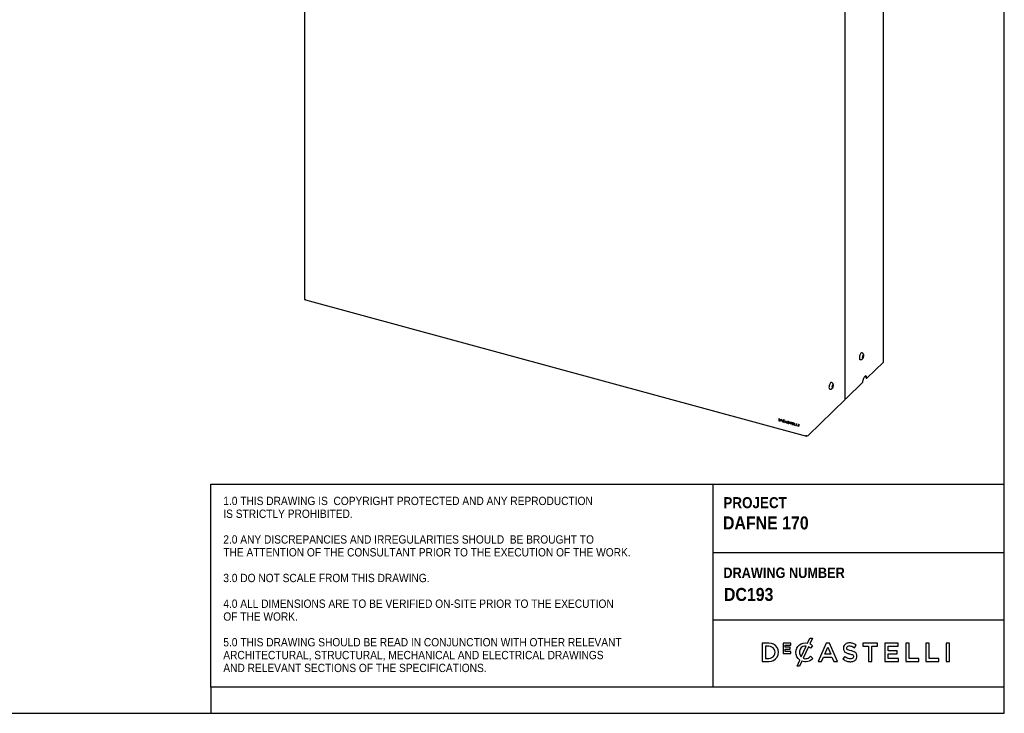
# Model space of a CAD drawing. Header units: millimetres. Extents: x 246 to 4346, y 1072 to 3942.
# Tile 8 of 25: x 2454 to 4346, y 1072 to 2406. Entities that reach past the tile are written whole.
import ezdxf

# ---------------------------------------------------------------- set-up
doc = ezdxf.new("R2010")
doc.units = ezdxf.units.MM
doc.header["$LTSCALE"] = 15
doc.linetypes.add('SLD-Solido', pattern=[0])
doc.layers.add('NOTE', color=3, linetype='SLD-Solido')
doc.layers.add('SCHIZZI', color=9, linetype='Continuous')
doc.styles.add('SLDTEXTSTYLE0', font='GOTHICB.TTF', dxfattribs={"width": 0.913})
doc.styles.add('SLDTEXTSTYLE1', font='GOTHIC.TTF', dxfattribs={"width": 0.913})

msp = doc.modelspace()

# ---------------------------------------------------------------- linework, layer by layer
for p, q in [((4040.35, 1676.21), (4040.35, 3497.69)), ((3001.51, 2697.48), (3001.51, 1868.55)), ((4113.98, 1748.07), (4113.98, 2577)), ((3003.11, 1867.18), (3003.11, 1868.47)), ((3003.3, 1867.37), (3003.11, 1867.18)), ((3003.72, 1866.94), (3965.75, 1605.48)), ((4072.63, 1765.14), (4072.3, 1765.23)), ((4074.39, 1760.19), (4073.31, 1758.34)), ((4074.3, 1760.04), (4075.31, 1759.76)), ((4075.31, 1759.76), (4074.39, 1760.19)), ((4075.14, 1757.48), (4075.31, 1759.76)), ((4068.86, 1752.57), (4069.19, 1752.48)), ((4073.31, 1758.34), (4073.14, 1756.06)), ((4073.14, 1756.06), (4074.06, 1755.63)), ((4073.28, 1757.99), (4075.14, 1757.48)), ((4074.06, 1755.63), (4075.14, 1757.48)), ((4081.89, 1716.37), (4113.63, 1747.35)), ((4014.29, 1708.21), (4013.96, 1708.3)), ((4016.05, 1703.26), (4014.97, 1701.4)), ((4015.96, 1703.1), (4016.97, 1702.82)), ((4016.97, 1702.82), (4016.05, 1703.26)), ((4016.8, 1700.54), (4016.97, 1702.82)), ((4042.81, 1678.23), (4073.73, 1708.4)), ((4080.57, 1716.74), (4081.89, 1716.37)), ((4010.52, 1695.63), (4010.85, 1695.54)), ((4014.97, 1701.4), (4014.8, 1699.12)), ((4014.8, 1699.12), (4015.72, 1698.69)), ((4014.94, 1701.05), (4016.8, 1700.54)), ((4015.72, 1698.69), (4016.8, 1700.54)), ((3969.19, 1606.37), (4040.01, 1675.49)), ((3913.97, 1638.06), (3912.51, 1638.46)), ((3912.51, 1638.46), (3912.51, 1634.81)), ((3912.57, 1634.87), (3912.51, 1634.81)), ((3912.51, 1634.81), (3914.22, 1634.35)), ((3912.57, 1638.44), (3912.57, 1634.87)), ((3912.57, 1634.87), (3914.28, 1634.4)), ((3913.04, 1637.93), (3912.98, 1637.87)), ((3912.98, 1637.87), (3912.98, 1635.14)), ((3913.96, 1637.6), (3912.98, 1637.87)), ((3912.98, 1635.14), (3914.18, 1634.82)), ((3914.02, 1637.66), (3913.04, 1637.93)), ((3914.02, 1637.66), (3913.96, 1637.6)), ((3914.28, 1634.4), (3914.22, 1634.35)), ((3915.28, 1635.09), (3915.34, 1635.15)), ((3915.34, 1635.15), (3915.44, 1635.27)), ((3915.44, 1635.27), (3915.38, 1635.21)), ((3918.53, 1636.82), (3917, 1637.24)), ((3917, 1637.24), (3917, 1635.19)), ((3917.06, 1635.25), (3917, 1635.19)), ((3917, 1635.19), (3918.53, 1634.77)), ((3917.06, 1637.22), (3917.06, 1635.25)), ((3917.06, 1635.25), (3918.53, 1634.84)), ((3917.35, 1636.94), (3917.29, 1636.88)), ((3917.29, 1636.88), (3917.29, 1636.27)), ((3918.53, 1636.54), (3917.29, 1636.88)), ((3918.53, 1635.94), (3917.29, 1636.27)), ((3917.35, 1636.06), (3917.29, 1636)), ((3917.29, 1636), (3917.29, 1635.38)), ((3918.53, 1635.66), (3917.29, 1636)), ((3917.29, 1635.38), (3918.53, 1635.05)), ((3918.53, 1636.62), (3917.35, 1636.94)), ((3918.53, 1635.73), (3917.35, 1636.06)), ((3918.53, 1636.82), (3918.53, 1636.54)), ((3918.53, 1635.66), (3918.53, 1635.94)), ((3918.53, 1634.77), (3918.53, 1635.05)), ((3919.72, 1634.43), (3919.66, 1634.37)), ((3920.49, 1632.92), (3920.01, 1632.03)), ((3920.07, 1632.09), (3920.01, 1632.03)), ((3920.53, 1631.89), (3920.01, 1632.03)), ((3920.54, 1632.98), (3920.07, 1632.09)), ((3920.56, 1631.95), (3920.07, 1632.09)), ((3920.46, 1635.45), (3920.4, 1635.39)), ((3920.54, 1632.98), (3920.49, 1632.92)), ((3920.91, 1632.61), (3920.53, 1631.89)), ((3921.85, 1635.49), (3920.68, 1633.3)), ((3920.74, 1633.35), (3920.68, 1633.3)), ((3921.91, 1635.55), (3920.74, 1633.35)), ((3920.97, 1632.67), (3920.91, 1632.61)), ((3922.29, 1635.19), (3921.11, 1632.98)), ((3921.34, 1632.49), (3921.28, 1632.43)), ((3921.91, 1635.55), (3921.85, 1635.49)), ((3922.44, 1636.61), (3922.05, 1635.87)), ((3922.11, 1635.92), (3922.05, 1635.87)), ((3922.47, 1636.6), (3922.11, 1635.92)), ((3922.35, 1635.25), (3922.29, 1635.19)), ((3922.96, 1636.46), (3922.44, 1636.61)), ((3922.96, 1636.46), (3922.48, 1635.56)), ((3922.87, 1635.17), (3922.56, 1634.9)), ((3922.62, 1634.96), (3922.56, 1634.9)), ((3922.88, 1632.54), (3922.57, 1632.97)), ((3922.86, 1635.17), (3922.62, 1634.96)), ((3924.29, 1631.62), (3925.98, 1634.86)), ((3924.35, 1631.67), (3924.29, 1631.62)), ((3924.29, 1631.62), (3924.81, 1631.48)), ((3924.35, 1631.67), (3926.01, 1634.85)), ((3924.35, 1631.67), (3924.84, 1631.54)), ((3924.81, 1631.48), (3925.34, 1632.49)), ((3925.4, 1632.55), (3925.34, 1632.49)), ((3925.34, 1632.49), (3927.14, 1632)), ((3925.4, 1632.55), (3927.2, 1632.06)), ((3925.55, 1632.9), (3926.24, 1634.22)), ((3925.55, 1632.9), (3926.93, 1632.52)), ((3925.98, 1634.86), (3926.5, 1634.72)), ((3926.3, 1634.28), (3926.24, 1634.22)), ((3926.24, 1634.22), (3926.93, 1632.52)), ((3926.3, 1634.28), (3926.99, 1632.58)), ((3926.5, 1634.72), (3928.19, 1630.56)), ((3926.99, 1632.58), (3926.93, 1632.52)), ((3927.2, 1632.06), (3927.14, 1632)), ((3927.14, 1632), (3927.67, 1630.7)), ((3927.2, 1632.06), (3927.73, 1630.76)), ((3927.73, 1630.76), (3927.67, 1630.7)), ((3927.67, 1630.7), (3928.19, 1630.56)), ((3927.73, 1630.76), (3928.15, 1630.64)), ((3929.24, 1631.27), (3929.72, 1631.14)), ((3929.72, 1630.41), (3929.66, 1630.36)), ((3930.08, 1633.13), (3930.02, 1633.08)), ((3930.22, 1633.21), (3930.16, 1633.16)), ((3931.46, 1632.89), (3931.4, 1632.84)), ((3931.6, 1631.12), (3931.54, 1631.06)), ((3931.72, 1632.37), (3931.66, 1632.31)), ((3931.66, 1632.31), (3932.13, 1632.18)), ((3931.66, 1630.3), (3931.72, 1630.35)), ((3931.72, 1632.37), (3932.13, 1632.25)), ((3931.85, 1630.77), (3931.79, 1630.72)), ((3931.9, 1629.84), (3931.85, 1629.78)), ((3933.45, 1632.78), (3933.45, 1632.32)), ((3933.45, 1632.78), (3936.53, 1631.94)), ((3933.51, 1632.37), (3933.45, 1632.32)), ((3933.45, 1632.32), (3934.69, 1631.98)), ((3933.51, 1632.76), (3933.51, 1632.37)), ((3933.51, 1632.37), (3934.75, 1632.04)), ((3934.75, 1632.04), (3934.69, 1631.98)), ((3934.69, 1628.78), (3934.69, 1631.98)), ((3934.75, 1628.84), (3934.69, 1628.78)), ((3934.69, 1628.78), (3935.29, 1628.62)), ((3934.75, 1628.84), (3934.75, 1632.04)), ((3934.75, 1628.84), (3935.29, 1628.69)), ((3935.35, 1631.87), (3935.29, 1631.82)), ((3935.29, 1631.82), (3935.29, 1628.62)), ((3935.29, 1631.82), (3936.53, 1631.48)), ((3935.35, 1631.87), (3936.53, 1631.55)), ((3936.53, 1631.94), (3936.53, 1631.48)), ((3940.79, 1630.76), (3938.03, 1631.51)), ((3938.03, 1631.51), (3938.03, 1627.88)), ((3938.09, 1627.93), (3938.03, 1627.88)), ((3938.03, 1627.88), (3940.79, 1627.13)), ((3938.09, 1631.5), (3938.09, 1627.93)), ((3938.09, 1627.93), (3940.79, 1627.2)), ((3938.57, 1630.98), (3938.51, 1630.93)), ((3938.51, 1630.93), (3938.51, 1629.8)), ((3940.79, 1630.3), (3938.51, 1630.93)), ((3938.51, 1629.8), (3940.79, 1629.17)), ((3938.57, 1629.39), (3938.51, 1629.34)), ((3938.51, 1629.34), (3938.51, 1628.21)), ((3938.51, 1629.34), (3940.79, 1628.71)), ((3938.51, 1628.21), (3940.79, 1627.58)), ((3940.79, 1630.38), (3938.57, 1630.98)), ((3938.57, 1629.39), (3940.79, 1628.79)), ((3940.79, 1630.76), (3940.79, 1630.3)), ((3940.79, 1629.17), (3940.79, 1628.71)), ((3940.79, 1627.13), (3940.79, 1627.58)), ((3942.46, 1630.33), (3942.94, 1630.2)), ((3942.46, 1630.33), (3942.46, 1626.67)), ((3942.52, 1626.73), (3942.46, 1626.67)), ((3942.52, 1630.31), (3942.52, 1626.73)), ((3942.52, 1626.73), (3945.09, 1626.03)), ((3942.94, 1630.2), (3942.94, 1627)), ((3942.94, 1627), (3945.09, 1626.42)), ((3946.55, 1629.22), (3947.03, 1629.09)), ((3946.55, 1629.22), (3946.55, 1625.56)), ((3946.61, 1629.2), (3946.61, 1625.62)), ((3947.03, 1629.09), (3947.03, 1625.89)), ((3950.73, 1628.1), (3951.2, 1627.97)), ((3950.73, 1628.1), (3950.73, 1624.42)), ((3950.79, 1628.08), (3950.79, 1624.48)), ((3951.2, 1627.97), (3951.2, 1624.3)), ((3942.46, 1626.67), (3945.09, 1625.96)), ((3945.09, 1625.96), (3945.09, 1626.42)), ((3946.61, 1625.62), (3946.55, 1625.56)), ((3946.55, 1625.56), (3949.18, 1624.85)), ((3946.61, 1625.62), (3949.18, 1624.92)), ((3947.03, 1625.89), (3949.18, 1625.31)), ((3949.18, 1624.85), (3949.18, 1625.31)), ((3950.79, 1624.48), (3950.73, 1624.42)), ((3950.73, 1624.42), (3951.2, 1624.3)), ((3950.79, 1624.48), (3951.2, 1624.37)), ((3965.13, 1607.01), (3965.13, 1605.72))]:
    msp.add_line(p, q)
at = {"flags": 128}
for points in [[(3001.51, 1868.55), (3001.52, 1868.39), (3001.64, 1868.09), (3001.87, 1867.81), (3002.2, 1867.56), (3002.62, 1867.35), (3003.11, 1867.18)], [(4072.3, 1765.23), (4072.11, 1765.27), (4071.37, 1765.11), (4070.58, 1764.53), (4069.78, 1763.56), (4069.05, 1762.28), (4068.41, 1760.77), (4067.92, 1759.13), (4067.62, 1757.47), (4067.51, 1755.91), (4067.62, 1754.56), (4067.92, 1753.5), (4068.41, 1752.81), (4068.86, 1752.57)], [(4013.96, 1708.3), (4013.77, 1708.33), (4013.03, 1708.17), (4012.24, 1707.59), (4011.45, 1706.62), (4010.71, 1705.34), (4010.07, 1703.83), (4009.59, 1702.19), (4009.28, 1700.53), (4009.18, 1698.97), (4009.28, 1697.62), (4009.59, 1696.56), (4010.07, 1695.87), (4010.52, 1695.63)], [(4081.89, 1716.37), (4081.79, 1717.94), (4081.49, 1719.23), (4081, 1720.18), (4080.36, 1720.74), (4079.58, 1720.88), (4078.72, 1720.59), (4077.81, 1719.89), (4076.9, 1718.81), (4076.04, 1717.42), (4075.26, 1715.77), (4074.62, 1713.95), (4074.13, 1712.05), (4073.83, 1710.17), (4073.73, 1708.4)], [(3929.91, 1633.62), (3929.7, 1633.51), (3929.55, 1633.34), (3929.46, 1633.12), (3929.44, 1632.86), (3929.5, 1632.59), (3929.62, 1632.32), (3929.81, 1632.08), (3930.04, 1631.89)], [(3930.16, 1633.16), (3930.05, 1633.1), (3929.97, 1633.01), (3929.92, 1632.9), (3929.91, 1632.77), (3929.94, 1632.63), (3930.01, 1632.49), (3930.1, 1632.36), (3930.22, 1632.26)], [(3930.22, 1633.21), (3930.11, 1633.16), (3930.08, 1633.13)], [(3931.9, 1629.84), (3932.01, 1629.9), (3932.07, 1629.94)]]:
    msp.add_lwpolyline(points, dxfattribs=at)
for centre, radius, start, end in [((3005.86, 1868.37), 2.75, 177.94072, 201.36769), ((3003.94, 1867.59), 0.686, 198.97818, 251.01175), ((4112.98, 1748.11), 0.996, 310.64064, 357.99746), ((4075.18, 1717.43), 5.43, 352.6999, 39.05942), ((4039.36, 1676.25), 0.996, 310.64064, 357.99746), ((4040.41, 1681.33), 3.92, 269.24434, 307.74222), ((3912.14, 1631.44), 6.42, 71.65419, 73.46627), ((3911.99, 1631.36), 6.98, 71.65396, 73.52015), ((3912.2, 1631.5), 6.42, 71.65419, 73.46627), ((3913.47, 1635.5), 2.15, 36.21864, 71.43084), ((3914.47, 1635.95), 1.17, 255.536, 320.71772), ((3913.28, 1635.31), 2.83, 36.13575, 71.28724), ((3913.53, 1635.56), 2.15, 36.21864, 71.43084), ((3914.6, 1635.83), 1.53, 255.50609, 321.12624), ((3914.66, 1635.93), 1.57, 255.92061, 310.65623), ((3914.14, 1635.86), 1.41, 332.39447, 40.30459), ((3914.19, 1635.92), 1.41, 332.39447, 40.30459), ((3914.13, 1635.76), 1.89, 332.02189, 40.46558), ((3921, 1634.76), 1.4, 98.34798, 196.00925), ((3922.15, 1634.84), 2.54, 190.64924, 228.96314), ((3921.22, 1634.79), 1.54, 138.76517, 193.4615), ((3922.21, 1634.9), 2.54, 190.64924, 228.96314), ((3921.14, 1634.62), 1.05, 98.42373, 196.00799), ((3921.97, 1634.66), 1.87, 190.07526, 226.73357), ((3921.16, 1634.71), 1.02, 96.97477, 133.66719), ((3921, 1634.09), 2.06, 59.61183, 95.7098), ((3922.16, 1634.72), 2.44, 239.47816, 248.99894), ((3922.21, 1634.77), 2.44, 239.47816, 248.99894), ((3921.14, 1634.16), 1.52, 61.94466, 95.84861), ((3921.2, 1634.21), 1.52, 61.94466, 95.84861), ((3921.98, 1634.56), 1.8, 241.20473, 249.30963), ((3921.99, 1633.88), 1.61, 243.92504, 303.33057), ((3921.87, 1633.93), 1.18, 243.3119, 305.93302), ((3922.05, 1633.96), 1.63, 244.12303, 299.98823), ((3920.89, 1633.64), 2.1, 37.05671, 48.03645), ((3920.94, 1633.69), 2.1, 37.05671, 48.03645), ((3920.67, 1633.43), 2.8, 38.39183, 49.70383), ((3930.56, 1631.32), 1.32, 182.19644, 226.93276), ((3930.64, 1631.39), 1.34, 185.81547, 226.75104), ((3930.63, 1632.92), 1.11, 149.15124, 241.81863), ((3931.25, 1631.95), 2.25, 225.06037, 285.36118), ((3930.43, 1631.17), 0.713, 182.1366, 223.87236), ((3931.31, 1632.01), 2.25, 225.06037, 285.36118), ((3930.36, 1631.81), 1.86, 46.81298, 103.96581), ((3931.14, 1631.91), 1.74, 225.32122, 283.77785), ((3933.06, 1636.39), 5.42, 236.15711, 245.07592), ((3933.12, 1636.44), 5.42, 236.15711, 245.07592), ((3930.49, 1631.87), 1.33, 46.79381, 104.11731), ((3930.54, 1631.92), 1.33, 46.79381, 104.11731), ((3932.88, 1636.22), 4.77, 236.15715, 245.07562), ((3927.47, 1624.45), 7.76, 58.38193, 64.77031), ((3927.53, 1624.51), 7.76, 58.38193, 64.77031), ((3928.34, 1626.37), 6.07, 56.6181, 65.4203), ((3930.78, 1632.2), 0.886, 6.91602, 45.68532), ((3930.84, 1632.26), 0.886, 6.91602, 45.68532), ((3931.21, 1630.56), 0.597, 15.10535, 56.87079), ((3931.34, 1630.62), 0.454, 297.61027, 11.61452), ((3931.27, 1630.62), 0.597, 15.10535, 56.87079), ((3930.64, 1632.05), 1.5, 5.02943, 48.25339), ((3931.08, 1630.4), 1.2, 12.995, 59.9336), ((3931.37, 1630.69), 0.482, 316.51672, 10.27029), ((3931.47, 1630.49), 0.807, 297.78248, 13.0301), ((3966.51, 1610.14), 4.62, 252.69603, 305.39891), ((3965.9, 1606.04), 0.571, 224.21922, 301.87163)]:
    msp.add_arc(centre, radius, start, end)
for points, knots in [([(4069.18, 1752.51), (4069.25, 1752.48), (4069.7, 1752.3), (4070.6, 1752.3), (4071.74, 1752.53), (4072.73, 1753.03), (4073.58, 1753.72), (4074.35, 1754.65), (4075.03, 1755.84), (4075.57, 1757.26), (4075.91, 1758.73), (4075.95, 1759.66), (4075.97, 1760.09)], [0, 0, 0, 0, 0.0174762, 0.1245675, 0.2213374, 0.3138662, 0.4082025, 0.5119263, 0.6331969, 0.7619097, 0.8889478, 1, 1, 1, 1]), ([(4075.97, 1760.09), (4075.96, 1760.39), (4075.94, 1761.13), (4075.69, 1762.21), (4075.17, 1763.32), (4074.39, 1764.23), (4073.51, 1764.87), (4072.87, 1765.04), (4072.62, 1765.1)], [0, 0, 0, 0, 0.1367776, 0.3414239, 0.5218815, 0.7015109, 0.8832013, 1, 1, 1, 1]), ([(4010.84, 1695.57), (4010.91, 1695.54), (4011.36, 1695.36), (4012.27, 1695.36), (4013.4, 1695.59), (4014.39, 1696.09), (4015.25, 1696.78), (4016.02, 1697.71), (4016.7, 1698.9), (4017.24, 1700.33), (4017.57, 1701.79), (4017.61, 1702.72), (4017.63, 1703.15)], [0, 0, 0, 0, 0.0174762, 0.1245675, 0.2213374, 0.3138662, 0.4082025, 0.5119263, 0.6331969, 0.7619097, 0.8889478, 1, 1, 1, 1]), ([(4017.63, 1703.15), (4017.62, 1703.45), (4017.6, 1704.19), (4017.35, 1705.27), (4016.83, 1706.38), (4016.06, 1707.29), (4015.18, 1707.93), (4014.53, 1708.1), (4014.28, 1708.17)], [0, 0, 0, 0, 0.1367776, 0.3414239, 0.5218815, 0.7015109, 0.8832013, 1, 1, 1, 1])]:
    msp.add_open_spline(points, degree=3, knots=knots)
at = {"layer": 'SCHIZZI', "color": 7, "true_color": 0xffffff}
for p, q in [((3785.72, 1512.68), (3785.72, 1122.44)), ((3785.72, 1381.88), (4345.95, 1381.88)), ((3785.72, 1252.23), (4345.97, 1252.23)), ((3977.75, 1202.32), (3977.64, 1202.44)), ((3945.7, 1189.53), (3945.7, 1189.6)), ((3977.89, 1177.73), (3978.01, 1177.85)), ((2821.54, 1122.44), (2821.54, 1072.44))]:
    msp.add_line(p, q, dxfattribs=at)
for points in [[(4345.98, 1072.44), (4345.78, 3942.44), (245.98, 3942.44), (245.98, 1072.44)], [(3934.47, 1195.46), (3934.47, 1199.29), (3925.26, 1199.29), (3925.26, 1203.25), (3935.73, 1203.25), (3935.73, 1207.07), (3920.99, 1207.07), (3920.99, 1187.53), (3935.87, 1187.53), (3935.87, 1191.36), (3925.26, 1191.36), (3925.26, 1195.46)], [(4003.91, 1207.57), (3988.41, 1172.09), (3995.07, 1172.09), (3998.66, 1180.51), (4014.92, 1180.51), (4018.45, 1172.09), (4025.31, 1172.09), (4009.86, 1207.46), (4009.82, 1207.57)], [(4006.76, 1199.63), (4012.53, 1186.29), (4001.05, 1186.29)], [(4084.97, 1201.29), (4084.97, 1172.09), (4091.5, 1172.09), (4091.5, 1201.29), (4102.56, 1201.29), (4102.56, 1207.32), (4073.91, 1207.32), (4073.91, 1201.29)], [(4140.13, 1186.94), (4140.13, 1192.77), (4122.64, 1192.77), (4122.64, 1201.49), (4142.37, 1201.49), (4142.37, 1207.32), (4116.16, 1207.32), (4116.16, 1172.09), (4142.62, 1172.09), (4142.62, 1177.92), (4122.64, 1177.92), (4122.64, 1186.94)], [(4157.02, 1207.32), (4157.02, 1172.09), (4181.83, 1172.09), (4181.83, 1178.02), (4163.5, 1178.02), (4163.5, 1207.32)], [(4195.34, 1207.32), (4195.34, 1172.09), (4220.15, 1172.09), (4220.15, 1178.02), (4201.81, 1178.02), (4201.81, 1207.32)], [(4234, 1172.09), (4240.48, 1172.09), (4240.48, 1207.32), (4234, 1207.32)]]:
    msp.add_lwpolyline(points, close=True, dxfattribs=at)
msp.add_lwpolyline([(4345.97, 1122.44), (2821.54, 1122.44), (2821.54, 1512.68), (4345.95, 1512.68)], dxfattribs=at)
for points in [[(3953.12, 1174.74, -0.2366566), (3945.7, 1189.53, -0.4912249), (3968.07, 1207.37), (3972.31, 1216.68), (3977.19, 1216.68), (3972.34, 1206.02, -0.086931), (3977.75, 1202.32), (3973.59, 1197.53, 0.0663381), (3969.71, 1200.42), (3959.63, 1178.28, 0.1655168), (3967.19, 1177.9, 0.1312269), (3973.83, 1182.07), (3978.01, 1177.85, -0.3118527), (3957.07, 1172.65), (3952.74, 1163.16), (3947.85, 1163.16)], [(3880.5, 1207.32), (3880.5, 1172.09), (3893.68, 1172.09, 1.0555946), (3893.68, 1207.32)], [(3893.68, 1178.02, 1.0217676), (3893.68, 1201.39), (3886.98, 1201.39), (3886.98, 1178.02)], [(3965.46, 1201.81, 0.3275059), (3953.87, 1195.83, 0.3064575), (3955.89, 1180.81)], [(4037.31, 1200.72, 0.1311188), (4037.04, 1194.87, 0.1847876), (4039.87, 1190.29, 0.0813504), (4043.86, 1188.17, 0.0253736), (4046.91, 1187.21, -0.009562), (4047.53, 1187.04, 0.0143707), (4048.67, 1186.77, -0.0350168), (4052.6, 1185.66, -0.0561266), (4054.75, 1184.66, -0.1416688), (4056.09, 1183.24, -0.1598738), (4056.31, 1180.61, -0.1633528), (4055.12, 1178.71, -0.144581), (4051.65, 1177.37, -0.1006576), (4046.05, 1177.94, -0.1170031), (4039.37, 1181.9), (4035.46, 1177.25, 0.1231981), (4044.66, 1172.3, 0.0728853), (4051.15, 1171.63, 0.1248), (4058.16, 1173.6, 0.1648919), (4062.03, 1178, 0.1911522), (4062.02, 1186.52, 0.1722296), (4057.29, 1190.73, 0.058826), (4051.47, 1192.69, -0.0294775), (4047, 1193.98, -0.0881481), (4044.4, 1195.33, -0.1640119), (4043.3, 1197.1, -0.2055022), (4043.83, 1200.14, -0.1823737), (4047, 1201.95, -0.0938067), (4051.32, 1201.82, -0.1104678), (4058.12, 1198.48), (4061.61, 1203.39, 0.0810841), (4055.34, 1206.77, 0.0784937), (4048.83, 1207.76, 0.1100768), (4042.49, 1206.4, 0.2034911)]]:
    msp.add_lwpolyline(points, format="xyb", close=True, dxfattribs=at)

# ---------------------------------------------------------------- texts
at = {"layer": 'NOTE', "color": 7, "true_color": 0xffffff, "attachment_point": 1}
for s, insert, char_height, style in [('1.0 THIS DRAWING IS  COPYRIGHT PROTECTED AND ANY REPRODUCTION', (2845.65, 1488.75), 16, 'SLDTEXTSTYLE1'), ('PROJECT', (3806.23, 1487.93), 21.167, 'SLDTEXTSTYLE0'), ('IS STRICTLY PROHIBITED.', (2845.65, 1464.05), 16, 'SLDTEXTSTYLE1'), ('DAFNE 170', (3805.57, 1450.91), 25, 'SLDTEXTSTYLE0'), ('2.0 ANY DISCREPANCIES AND IRREGULARITIES SHOULD  BE BROUGHT TO ', (2845.65, 1414.66), 16, 'SLDTEXTSTYLE1'), ('THE ATTENTION OF THE CONSULTANT PRIOR TO THE EXECUTION OF THE WORK.', (2845.65, 1389.97), 16, 'SLDTEXTSTYLE1'), ('DRAWING NUMBER', (3806.23, 1352.64), 20, 'SLDTEXTSTYLE0'), ('3.0 DO NOT SCALE FROM THIS DRAWING.', (2845.65, 1340.58), 16, 'SLDTEXTSTYLE1'), (' DC193', (3798.93, 1313.44), 25, 'SLDTEXTSTYLE0'), ('4.0 ALL DIMENSIONS ARE TO BE VERIFIED ON-SITE PRIOR TO THE EXECUTION ', (2845.65, 1291.19), 16, 'SLDTEXTSTYLE1'), ('OF THE WORK.', (2845.65, 1266.5), 16, 'SLDTEXTSTYLE1'), ('5.0 THIS DRAWING SHOULD BE READ IN CONJUNCTION WITH OTHER RELEVANT ', (2845.65, 1217.11), 16, 'SLDTEXTSTYLE1'), ('ARCHITECTURAL, STRUCTURAL, MECHANICAL AND ELECTRICAL DRAWINGS ', (2845.65, 1192.41), 16, 'SLDTEXTSTYLE1'), ('AND RELEVANT SECTIONS OF THE SPECIFICATIONS.', (2845.65, 1167.72), 16, 'SLDTEXTSTYLE1')]:
    msp.add_mtext(s, dxfattribs=dict(at, insert=insert, char_height=char_height, style=style))

doc.saveas('drawing.dxf')
